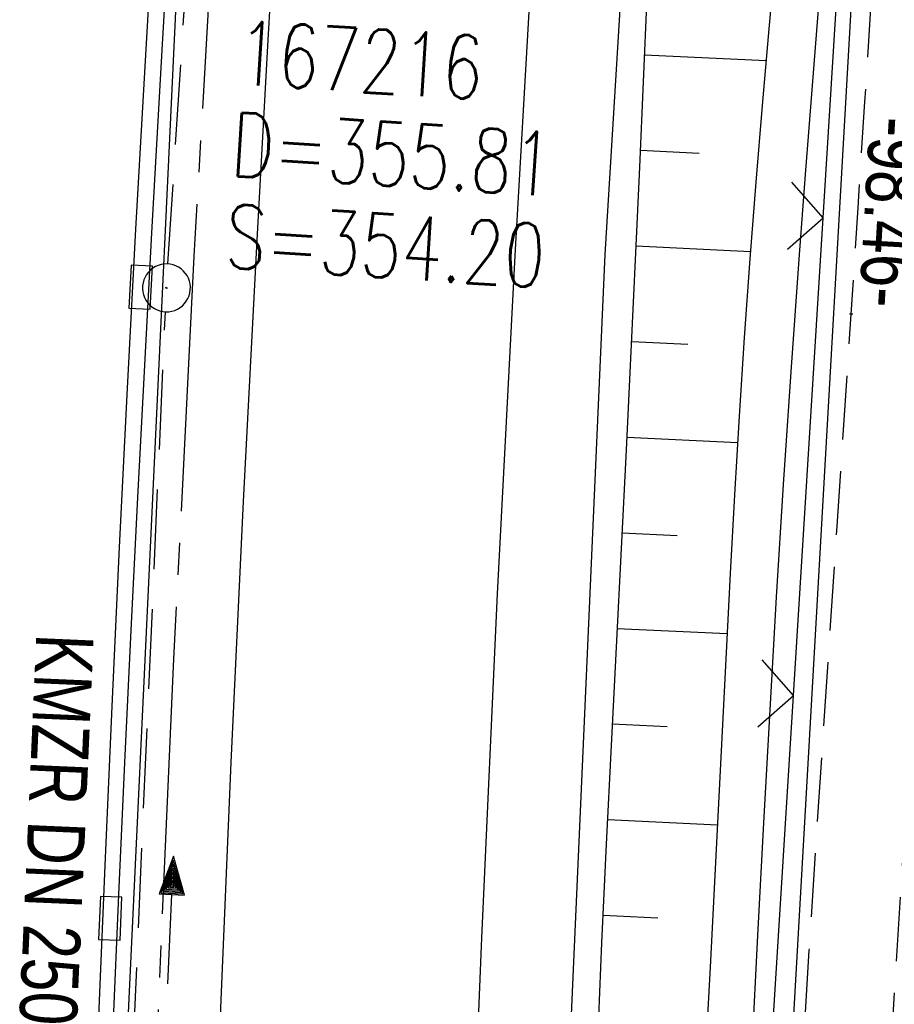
# Model space of a CAD drawing. Extents: x 508885 to 509191, y 457896 to 458644.
# Tile 36 of 57: x 509018 to 509045, y 458371 to 458402. Entities that reach past the tile are written whole.
import ezdxf

# ---------------------------------------------------------------- set-up
doc = ezdxf.new("R2010")
doc.units = 0
doc.header["$LTSCALE"] = 10
doc.header["$MEASUREMENT"] = 0
for name, pattern in [('ACHSE', [5.5, 4, -0.5, 0.5, -0.5]), ('LT00', [0]), ('LT11', [0.3, 0.2, -0.1]), ('STRICHLINIE2', [0.375, 0.25, -0.125])]:
    doc.linetypes.add(name, pattern=pattern)
doc.layers.get('0').update_dxf_attribs({"linetype": 'LT00'})
for name, color, linetype in [('--EK_FBR', 1, 'LT00'), ('--EK_Halt-Pfeil', 4, 'LT00'), ('--EK_Haltung', 7, 'STRICHLINIE2'), ('--EK_Haltung-Text', 140, 'LT00'), ('--EK_Schacht-Text', 5, 'LT00'), ('--EL_DFK_AB_L', 21, 'LT00'), ('--EL_Halt-Pfeil', 4, 'LT00'), ('--EL_Haltung', 182, 'STRICHLINIE2'), ('--EL_Haltung-Text', 182, 'LT00'), ('-AX-093', 35, 'ACHSE'), ('ABSTAND', 8, 'LT00'), ('DFK_AB_L', 21, 'LT00'), ('V112_AFBR_BAB', 250, 'LT00'), ('V112_BOESCH', 250, 'LT00'), ('V112_BOSCHUNG', 250, 'LT00'), ('V112_FELDWEG', 250, 'LT11'), ('V112_GRABEN', 250, 'LT00'), ('V112_H_BORD', 8, 'LT00'), ('V112_KA_PRUF', 182, 'LT00'), ('V112_LD_MARK', 250, 'LT00'), ('V112_RINNE', 182, 'LT00'), ('V112_SINKK', 182, 'LT00'), ('V112_ZAUN', 40, 'LT00')]:
    doc.layers.add(name, color=color, linetype=linetype)
doc.styles.add('Haltungsbeschriftung', font='ARIAL.TTF', dxfattribs={"width": 0.75})
doc.styles.add('schachtbeschriftung', font='romans.shx', dxfattribs={"width": 0.75, "height": 2})
doc.styles.get("Standard").update_dxf_attribs({"font": 'ARIAL.TTF'})

# ---------------------------------------------------------------- blocks, each defined once
blk = doc.blocks.new('SYMB0003')
at = {"color": 0, "linetype": 'ByBlock'}
for p, q in [((-0.015712, 0), (0.010166, 0.012015)), ((0, -0.021257), (-0.015712, 0)), ((0.010166, 0.012015), (0, -0.021257))]:
    blk.add_line(p, q, dxfattribs=at)
for points in [[(-0.031395, 0.499013), (-0.093691, 0.491144), (-0.154509, 0.475528), (-0.21289, 0.452414), (-0.267913, 0.422164), (-0.318712, 0.385257), (-0.364484, 0.342274), (-0.404509, 0.293893), (-0.438154, 0.240877), (-0.464888, 0.184062), (-0.484292, 0.124345), (-0.496058, 0.062667), (-0.5, 0)], [(0.5, 0), (0.496057, 0.062667), (0.484292, 0.124345), (0.464888, 0.184062), (0.438153, 0.240877), (0.404509, 0.293893), (0.364484, 0.342274), (0.318712, 0.385257), (0.267913, 0.422164), (0.21289, 0.452414), (0.154509, 0.475528), (0.093691, 0.491144), (0.031395, 0.499013), (-0.031395, 0.499013)], [(-0.5, 0), (-0.496058, -0.062667), (-0.484292, -0.124345), (-0.464888, -0.184062), (-0.438154, -0.240877), (-0.404509, -0.293893), (-0.364485, -0.342274), (-0.318712, -0.385257), (-0.267914, -0.422164), (-0.21289, -0.452414), (-0.154509, -0.475529), (-0.093691, -0.491144), (-0.031395, -0.499014), (0.031395, -0.499014)], [(0.031395, -0.499014), (0.093691, -0.491144), (0.154509, -0.475529), (0.21289, -0.452414), (0.267914, -0.422164), (0.318712, -0.385257), (0.364485, -0.342274), (0.404509, -0.293893), (0.438154, -0.240877), (0.464889, -0.184062), (0.484292, -0.124345), (0.496058, -0.062667), (0.5, 0)]]:
    blk.add_lwpolyline(points, dxfattribs=at)
blk = doc.blocks.new('SYMB0011')
at = {"color": 0, "linetype": 'ByBlock'}
for p, q in [((0.5, 0), (-0.5, 0)), ((0, 0.5), (0, -0.5))]:
    blk.add_line(p, q, dxfattribs=at)
blk = doc.blocks.new('SYMB0024')
at = {"color": 0, "linetype": 'ByBlock'}
for p, q in [((-0.5, 0.5), (0, 0)), ((0, 0), (0.5, 0.5))]:
    blk.add_line(p, q, dxfattribs=at)
blk = doc.blocks.new('SYMB0652')
at = {"color": 0, "linetype": 'ByBlock'}
blk.add_lwpolyline([(-0.15, -0.075), (0.15, -0.075), (0.15, 0.075), (-0.15, 0.075), (-0.15, -0.075)], dxfattribs=at)
blk = doc.blocks.new('SYMB0070')
at = {"color": 0, "linetype": 'ByBlock'}
for p, q in [((0.5, 0), (0.2, 0.1)), ((0.2, 0.1), (0.2, 0)), ((0.468, 0), (0.21, 0.086)), ((0.21, 0.086), (0.21, -0.086)), ((-0.5, 0), (0.2, 0)), ((0.21, -0.086), (0.468, 0)), ((0.22, -0.072), (0.437, 0)), ((0.23, -0.058), (0.405, 0)), ((0.24, -0.045), (0.374, 0)), ((0.342, 0), (0.25, 0.031)), ((0.25, 0.031), (0.25, -0.031)), ((0.25, -0.031), (0.342, 0)), ((0.26, -0.017), (0.31, 0)), ((0.27, -0.003), (0.279, 0))]:
    blk.add_line(p, q, dxfattribs=at)
for points in [[(0.2, 0), (0.2, -0.1), (0.5, 0)], [(0.437, 0), (0.22, 0.072), (0.22, -0.072)], [(0.405, 0), (0.23, 0.058), (0.23, -0.058)], [(0.374, 0), (0.24, 0.045), (0.24, -0.045)], [(0.31, 0), (0.26, 0.017), (0.26, -0.017)], [(0.279, 0), (0.27, 0.003), (0.27, -0.003)]]:
    blk.add_lwpolyline(points, dxfattribs=at)

msp = doc.modelspace()

# ---------------------------------------------------------------- linework, layer by layer
at = {"layer": '--EK_FBR'}
msp.add_lwpolyline([(509033.444, 458322.397), (509033.995, 458344.72), (509034.89, 458369.551), (509035.987, 458394.317), (509037.472, 458418.57), (509039.183, 458442.329), (509041.09, 458464.831), (509043.369, 458488.282), (509045.947, 458513.055), (509048.673, 458535.671), (509051.755, 458558.727), (509055.01, 458581.604), (509058.517, 458604.2), (509062.207, 458626.243), (509064.565, 458639.405)], dxfattribs=at)
at = {"layer": '--EK_FBR', "color": 2}
msp.add_lwpolyline([(509027.842, 458437.501), (509027.404, 458431.625), (509026.984, 458425.748), (509026.583, 458419.87), (509026.173, 458413.596), (509025.783, 458407.32), (509025.414, 458401.043), (509025.065, 458394.765), (509024.643, 458386.58), (509024.258, 458378.393), (509023.91, 458370.205), (509023.72, 458365.301), (509023.542, 458360.397), (509023.375, 458355.492), (509023.218, 458350.586), (509023.069, 458345.681), (509022.936, 458341.089), (509022.812, 458336.496), (509022.696, 458331.903), (509022.592, 458327.31), (509022.501, 458322.717)], dxfattribs=at)
at = {"layer": '--EK_Haltung'}
for p, q in [((509022.286, 458394.021), (509024.775, 458432.868)), ((509020.539, 458354.486), (509022.205, 458392.524))]:
    msp.add_line(p, q, dxfattribs=at)
at = {"layer": '--EL_DFK_AB_L'}
msp.add_line((509045.968, 458442.151), (509040.463, 458345.347), dxfattribs=at)
at = {"layer": '--EL_Haltung'}
for p, q in [((509022.286, 458394.021), (509024.775, 458432.868)), ((509020.539, 458354.486), (509022.205, 458392.524))]:
    msp.add_line(p, q, dxfattribs=at)
at = {"layer": '-AX-093', "ltscale": 0.2}
msp.add_lwpolyline([(509026.45, 458444.688), (509025.493, 458432.091), (509024.615, 458419.488), (509023.817, 458406.88), (509023.099, 458394.267), (509022.461, 458381.65), (509021.903, 458369.029), (509021.424, 458356.405), (509021.026, 458343.778), (509020.707, 458331.149), (509020.469, 458318.518)], dxfattribs=at)
at = {"layer": 'DFK_AB_L'}
msp.add_line((509045.968, 458442.151), (509040.463, 458345.347), dxfattribs=at)
at = {"layer": 'V112_AFBR_BAB'}
msp.add_lwpolyline([(509033.444, 458322.397), (509033.995, 458344.72), (509034.89, 458369.551), (509035.987, 458394.317), (509037.472, 458418.57), (509039.183, 458442.329), (509041.09, 458464.831), (509043.369, 458488.282), (509045.947, 458513.055), (509048.673, 458535.671), (509051.755, 458558.727), (509055.01, 458581.604), (509058.517, 458604.2), (509062.207, 458626.243), (509064.565, 458639.405)], dxfattribs=at)
at = {"layer": 'V112_AFBR_BAB', "color": 0}
msp.add_lwpolyline([(509027.842, 458437.501), (509027.404, 458431.625), (509026.984, 458425.748), (509026.583, 458419.87), (509026.173, 458413.596), (509025.783, 458407.32), (509025.414, 458401.043), (509025.065, 458394.765), (509024.643, 458386.58), (509024.258, 458378.393), (509023.91, 458370.205), (509023.72, 458365.301), (509023.542, 458360.397), (509023.375, 458355.492), (509023.218, 458350.586), (509023.069, 458345.681), (509022.936, 458341.089), (509022.812, 458336.496), (509022.696, 458331.903), (509022.592, 458327.31), (509022.501, 458322.717)], dxfattribs=at)
at = {"layer": 'V112_BOESCH'}
msp.add_lwpolyline([(509035.751, 458369.659), (509035.884, 458372.749), (509036.028, 458375.838), (509036.179, 458378.926), (509036.336, 458382.015), (509036.494, 458385.104), (509036.652, 458388.192), (509036.805, 458391.282), (509036.951, 458394.371), (509037.07, 458397.051), (509037.185, 458399.73), (509037.298, 458402.41)], dxfattribs=at)
at = {"layer": 'V112_BOSCHUNG'}
for p, q in [((509037.221, 458400.581), (509041.028, 458400.4)), ((509037.094, 458397.584), (509038.933, 458397.496)), ((509036.961, 458394.587), (509040.535, 458394.416)), ((509036.82, 458391.59), (509038.572, 458391.507)), ((509036.672, 458388.594), (509040.134, 458388.429)), ((509036.519, 458385.597), (509038.241, 458385.515)), ((509036.366, 458382.601), (509039.804, 458382.438)), ((509036.213, 458379.605), (509037.933, 458379.523)), ((509036.065, 458376.609), (509039.503, 458376.445)), ((509035.923, 458373.612), (509037.637, 458373.531))]:
    msp.add_line(p, q, dxfattribs=at)
at = {"layer": 'V112_FELDWEG', "flags": 128}
for points in [[(509075.207, 457898.869), (509074.801, 457900.932), (509074.318, 457903.466), (509073.848, 457906.002), (509073.386, 457908.54), (509072.931, 457911.08), (509072.478, 457913.619), (509072.026, 457916.16), (509071.572, 457918.699), (509071.111, 457921.238), (509070.643, 457923.775), (509070.181, 457926.225), (509069.71, 457928.674), (509069.234, 457931.122), (509068.756, 457933.57), (509068.278, 457936.017), (509067.802, 457938.465), (509067.332, 457940.913), (509066.869, 457943.363), (509066.417, 457945.815), (509065.978, 457948.269), (509065.524, 457950.902), (509065.085, 457953.537), (509064.659, 457956.175), (509064.241, 457958.814), (509063.829, 457961.455), (509063.421, 457964.096), (509063.012, 457966.737), (509062.601, 457969.377), (509062.109, 457972.494), (509061.611, 457975.61), (509061.11, 457978.725), (509060.61, 457981.841), (509060.112, 457984.957), (509059.62, 457988.073), (509059.136, 457991.191), (509058.664, 457994.311), (509058.184, 457997.579), (509057.717, 458000.849), (509057.26, 458004.12), (509056.812, 458007.393), (509056.369, 458010.666), (509055.931, 458013.94), (509055.493, 458017.214), (509054.769, 458022.614), (509054.044, 458028.013), (509053.316, 458033.412), (509052.587, 458038.811), (509051.858, 458044.211), (509051.129, 458049.613), (509050.769, 458052.287), (509050.413, 458054.961), (509050.064, 458057.637), (509049.726, 458060.313), (509049.403, 458062.991), (509049.096, 458065.671), (509048.812, 458068.352), (509048.551, 458071.035), (509048.319, 458073.721), (509048.119, 458076.409), (509047.991, 458078.433), (509047.879, 458080.457), (509047.782, 458082.483), (509047.697, 458084.51), (509047.62, 458086.537), (509047.55, 458088.564), (509047.482, 458090.592), (509047.356, 458094.433), (509047.233, 458098.274), (509047.115, 458102.114), (509047.004, 458105.955), (509046.92, 458109.058), (509046.84, 458112.16), (509046.761, 458115.263), (509046.683, 458118.366), (509046.603, 458121.469), (509046.52, 458124.572), (509046.432, 458127.675), (509046.321, 458131.306), (509046.202, 458134.936), (509046.08, 458138.566), (509045.956, 458142.196), (509045.833, 458145.827), (509045.713, 458149.457), (509045.624, 458152.279), (509045.536, 458155.101), (509045.448, 458157.923), (509045.357, 458160.745), (509045.262, 458163.567), (509045.16, 458166.389), (509045.049, 458169.21), (509044.913, 458172.358), (509044.765, 458175.506), (509044.608, 458178.653), (509044.445, 458181.8), (509044.277, 458184.947), (509044.107, 458188.094), (509043.937, 458191.241), (509043.77, 458194.388), (509043.608, 458197.535), (509043.407, 458201.625), (509043.217, 458205.715), (509043.034, 458209.806), (509042.858, 458213.897), (509042.686, 458217.988), (509042.517, 458222.079), (509042.357, 458225.975), (509042.198, 458229.871), (509042.045, 458233.768), (509041.897, 458237.664), (509041.758, 458241.561), (509041.627, 458245.529), (509041.504, 458249.498), (509041.39, 458253.467), (509041.283, 458257.436), (509041.182, 458261.405), (509041.084, 458265.374), (509040.896, 458273.402), (509040.72, 458281.43), (509040.558, 458289.458), (509040.498, 458292.64), (509040.442, 458295.823), (509040.393, 458299.005), (509040.351, 458302.187), (509040.319, 458305.37), (509040.298, 458308.552), (509040.291, 458311.735), (509040.299, 458314.917), (509040.329, 458318.608), (509040.38, 458322.298), (509040.45, 458325.988), (509040.537, 458329.678), (509040.639, 458333.368), (509040.753, 458337.058), (509040.879, 458340.747), (509041.014, 458344.436), (509041.152, 458348.01), (509041.298, 458351.584), (509041.453, 458355.157), (509041.619, 458358.73), (509041.797, 458362.302), (509041.989, 458365.873), (509042.181, 458369.196), (509042.383, 458372.519), (509042.594, 458375.841), (509042.811, 458379.163), (509043.032, 458382.485), (509043.255, 458385.806), (509043.478, 458389.128), (509043.697, 458392.45), (509043.912, 458395.777), (509044.125, 458399.104), (509044.337, 458402.431), (509044.551, 458405.758), (509044.768, 458409.084), (509044.992, 458412.41), (509045.225, 458415.735), (509045.468, 458419.06), (509045.769, 458422.954), (509046.085, 458426.847), (509046.416, 458430.739), (509046.757, 458434.629), (509047.109, 458438.52), (509047.467, 458442.409), (509047.968, 458447.746), (509048.48, 458453.082), (509049.005, 458458.416), (509049.544, 458463.75), (509050.099, 458469.081), (509050.519, 458473.014), (509050.947, 458476.945), (509051.382, 458480.877), (509051.822, 458484.807), (509052.267, 458488.737), (509052.713, 458492.667), (509053.167, 458496.651), (509053.625, 458500.635), (509054.088, 458504.619), (509054.559, 458508.601), (509055.039, 458512.582), (509055.531, 458516.562), (509056.005, 458520.299), (509056.49, 458524.035), (509056.982, 458527.77), (509057.481, 458531.505), (509057.983, 458535.238), (509058.487, 458538.972), (509059.102, 458543.525), (509059.717, 458548.079), (509060.334, 458552.631), (509060.955, 458557.184), (509061.443, 458560.742), (509061.936, 458564.3), (509062.434, 458567.857), (509062.94, 458571.412), (509063.454, 458574.967), (509063.991, 458578.61), (509064.537, 458582.252), (509065.092, 458585.892), (509065.652, 458589.532), (509066.217, 458593.171), (509066.827, 458597.067), (509067.442, 458600.962), (509068.065, 458604.856), (509068.698, 458608.748), (509069.342, 458612.639), (509070, 458616.527), (509070.673, 458620.412), (509071.333, 458624.126), (509072.006, 458627.838), (509072.691, 458631.548), (509073.385, 458635.256), (509074.087, 458638.962), (509074.123, 458639.153)], [(509077.309, 458639.07), (509076.475, 458634.267), (509075.449, 458628.336), (509074.425, 458622.404), (509073.401, 458616.473), (509072.377, 458610.541), (509071.352, 458604.609), (509070.324, 458598.678), (509069.292, 458592.746), (509068.899, 458590.49), (509068.508, 458588.234), (509068.122, 458585.977), (509067.744, 458583.719), (509067.377, 458581.46), (509067.023, 458579.198), (509066.686, 458576.934), (509066.368, 458574.668), (509066.11, 458572.704), (509065.864, 458570.739), (509065.629, 458568.772), (509065.401, 458566.804), (509065.175, 458564.835), (509064.95, 458562.867), (509064.709, 458560.79), (509064.46, 458558.713), (509064.2, 458556.638), (509063.906, 458554.417), (509063.6, 458552.198), (509063.283, 458549.98), (509062.959, 458547.763), (509062.633, 458545.546), (509062.308, 458543.329), (509061.987, 458541.112), (509061.674, 458538.893), (509061.285, 458536.023), (509060.911, 458533.152), (509060.551, 458530.278), (509060.2, 458527.404), (509059.856, 458524.528), (509059.516, 458521.652), (509059.176, 458518.776), (509058.833, 458515.9), (509058.117, 458510.028), (509057.379, 458504.16), (509056.619, 458498.294), (509055.839, 458492.43), (509055.483, 458489.8), (509055.126, 458487.169), (509054.77, 458484.539), (509054.416, 458481.908), (509054.069, 458479.277), (509053.73, 458476.645), (509053.4, 458474.011), (509053.084, 458471.376), (509052.783, 458468.74), (509052.463, 458465.761), (509052.162, 458462.781), (509051.878, 458459.798), (509051.607, 458456.814), (509051.347, 458453.829), (509051.094, 458450.843), (509050.845, 458447.857), (509050.598, 458444.87), (509050.349, 458441.884), (509050.072, 458438.612), (509049.792, 458435.34), (509049.512, 458432.068), (509049.233, 458428.796), (509048.957, 458425.524), (509048.688, 458422.251), (509048.428, 458418.978), (509048.176, 458415.689), (509047.934, 458412.398), (509047.698, 458409.108), (509047.466, 458405.817), (509047.237, 458402.525), (509047.008, 458399.234), (509046.777, 458395.942), (509046.542, 458392.651), (509046.323, 458389.643), (509046.101, 458386.636), (509045.881, 458383.629), (509045.664, 458380.621), (509045.454, 458377.613), (509045.254, 458374.605), (509045.067, 458371.596), (509044.895, 458368.586), (509044.743, 458365.575), (509044.639, 458363.241), (509044.546, 458360.907), (509044.46, 458358.572), (509044.379, 458356.237), (509044.301, 458353.901), (509044.223, 458351.566), (509044.141, 458349.23), (509044.054, 458346.895), (509043.959, 458344.56), (509043.863, 458342.418), (509043.761, 458340.277), (509043.656, 458338.135), (509043.553, 458335.994), (509043.454, 458333.853), (509043.363, 458331.711), (509043.284, 458329.57), (509043.219, 458327.427), (509043.173, 458325.285), (509043.148, 458323.222), (509043.138, 458321.159), (509043.141, 458319.095), (509043.151, 458317.032), (509043.164, 458314.968), (509043.187, 458311.376), (509043.21, 458307.784), (509043.234, 458304.192), (509043.263, 458300.601), (509043.299, 458297.009), (509043.344, 458293.418), (509043.399, 458289.827), (509043.454, 458286.852), (509043.517, 458283.878), (509043.583, 458280.903), (509043.652, 458277.929), (509043.721, 458274.954), (509043.787, 458271.98), (509043.849, 458269.005), (509043.903, 458266.03), (509043.944, 458263.389), (509043.981, 458260.749), (509044.016, 458258.108), (509044.052, 458255.468), (509044.093, 458252.827), (509044.14, 458250.187), (509044.197, 458247.547), (509044.266, 458244.908), (509044.351, 458242.269), (509044.448, 458239.755), (509044.559, 458237.242), (509044.68, 458234.73), (509044.81, 458232.217), (509044.945, 458229.705), (509045.083, 458227.193), (509045.22, 458224.68), (509045.354, 458222.168), (509045.53, 458218.718), (509045.696, 458215.268), (509045.856, 458211.817), (509046.012, 458208.367), (509046.166, 458204.916), (509046.32, 458201.466), (509046.477, 458198.015), (509046.7, 458193.269), (509046.931, 458188.523), (509047.169, 458183.778), (509047.413, 458179.032), (509047.662, 458174.287), (509047.914, 458169.542), (509048.065, 458166.708), (509048.215, 458163.875), (509048.36, 458161.041), (509048.497, 458158.207), (509048.624, 458155.372), (509048.738, 458152.537), (509048.836, 458149.702), (509048.908, 458147.215), (509048.968, 458144.727), (509049.019, 458142.239), (509049.064, 458139.75), (509049.107, 458137.262), (509049.149, 458134.774), (509049.194, 458132.285), (509049.244, 458129.797), (509049.303, 458127.309), (509049.37, 458124.88), (509049.447, 458122.451), (509049.53, 458120.023), (509049.62, 458117.594), (509049.694, 458115.666), (509049.766, 458113.737), (509049.833, 458111.809), (509049.89, 458109.88), (509049.933, 458107.951), (509049.958, 458106.022), (509049.963, 458104.335), (509049.957, 458102.647), (509049.942, 458100.959), (509049.924, 458099.272), (509049.908, 458097.584), (509049.897, 458095.897), (509049.897, 458094.21), (509049.911, 458092.523), (509049.945, 458090.837), (509050.005, 458089.07), (509050.088, 458087.304), (509050.191, 458085.538), (509050.31, 458083.773), (509050.442, 458082.009), (509050.584, 458080.245), (509050.732, 458078.481), (509050.884, 458076.717), (509051.142, 458073.73), (509051.402, 458070.743), (509051.666, 458067.758), (509051.937, 458064.773), (509052.216, 458061.79), (509052.506, 458058.808), (509052.809, 458055.827), (509053.127, 458052.849), (509053.462, 458049.872), (509053.851, 458046.616), (509054.26, 458043.361), (509054.687, 458040.109), (509055.13, 458036.859), (509055.586, 458033.61), (509056.051, 458030.362), (509056.523, 458027.115), (509057, 458023.868), (509057.479, 458020.622), (509057.957, 458017.376), (509058.514, 458013.571), (509059.067, 458009.765), (509059.619, 458005.96), (509060.171, 458002.154), (509060.726, 457998.349), (509061.285, 457994.545), (509062.2, 457988.396), (509063.129, 457982.25), (509064.071, 457976.105), (509065.023, 457969.961), (509065.503, 457966.894), (509065.986, 457963.827), (509066.476, 457960.761), (509066.974, 457957.697), (509067.482, 457954.634), (509068.001, 457951.573), (509068.534, 457948.515), (509069.075, 457945.497), (509069.627, 457942.482), (509070.189, 457939.468), (509070.756, 457936.455), (509071.327, 457933.443), (509071.897, 457930.43), (509072.465, 457927.417), (509073.026, 457924.403), (509073.5, 457921.819), (509073.97, 457919.235), (509074.438, 457916.65), (509074.906, 457914.065), (509075.377, 457911.481), (509075.852, 457908.897), (509076.335, 457906.316), (509076.827, 457903.736), (509077.331, 457901.158), (509077.806, 457898.8)]]:
    msp.add_lwpolyline(points, dxfattribs=at)
at = {"layer": 'V112_GRABEN'}
for points in [[(509041.336, 458403.801), (509041.117, 458401.396), (509040.906, 458398.991), (509040.704, 458396.585), (509040.517, 458394.178), (509040.343, 458391.714), (509040.184, 458389.249), (509040.038, 458386.783), (509039.902, 458384.317), (509039.774, 458381.85), (509039.649, 458379.382), (509039.526, 458376.914), (509039.402, 458374.447), (509039.274, 458371.979), (509039.139, 458369.512)], [(509042.675, 458402.13), (509042.461, 458399.479), (509042.253, 458396.827), (509042.052, 458394.175), (509041.801, 458390.644), (509041.568, 458387.112), (509041.349, 458383.579), (509041.144, 458380.045), (509040.949, 458376.51), (509040.761, 458372.975), (509040.58, 458369.44)]]:
    msp.add_lwpolyline(points, dxfattribs=at)
at = {"layer": 'V112_H_BORD'}
msp.add_lwpolyline([(509048.685, 458634.124), (509048.272, 458628.738), (509044.528, 458606.062), (509037.806, 458560.565), (509031.962, 458514.885), (509026.971, 458465.681), (509023.317, 458418.61), (509019.833, 458345.207), (509019.017, 458275.547), (509019.919, 458227.464), (509023.24, 458156.759), (509026.703, 458111.833), (509031.399, 458065.218), (509040.466, 457995.243), (509051.959, 457925.916), (509057.252, 457899.341)], dxfattribs=at)
at = {"layer": 'V112_LD_MARK'}
msp.add_lwpolyline([(509030.546, 458318.923), (509030.74, 458329.722), (509030.993, 458340.52), (509031.306, 458351.316), (509031.68, 458362.11), (509032.116, 458372.901), (509032.614, 458383.689), (509033.175, 458394.474), (509033.622, 458402.301), (509034.102, 458410.127), (509034.614, 458417.95), (509035.157, 458425.772), (509035.73, 458433.591), (509036.333, 458441.408)], dxfattribs=at)
at = {"layer": 'V112_RINNE'}
for points in [[(509024.084, 458438.475), (509023.723, 458433.542), (509023.374, 458428.607), (509023.036, 458423.672), (509022.707, 458418.736), (509022.4, 458414.013), (509022.101, 458409.289), (509021.812, 458404.565), (509021.535, 458399.84), (509021.271, 458395.114), (509021.008, 458390.13), (509020.759, 458385.145), (509020.525, 458380.16), (509020.304, 458375.174), (509020.094, 458370.187), (509019.77, 458361.896), (509019.475, 458353.603), (509019.21, 458345.31), (509019.046, 458339.647), (509018.896, 458333.984), (509018.762, 458328.321), (509018.644, 458322.657)], [(509020.565, 458370.095), (509020.743, 458374.247), (509020.932, 458378.398), (509021.132, 458382.549), (509021.342, 458386.7), (509021.559, 458390.85), (509021.783, 458395), (509022.113, 458400.911), (509022.456, 458406.822), (509022.814, 458412.731), (509023.189, 458418.64), (509023.599, 458424.801), (509024.029, 458430.961), (509024.48, 458437.119)]]:
    msp.add_lwpolyline(points, dxfattribs=at)
at = {"layer": 'V112_ZAUN'}
for p, q in [((509042.816, 458395.469), (509043.744, 458410.441)), ((509041.888, 458380.498), (509042.816, 458395.469)), ((509040.96, 458365.527), (509041.888, 458380.498))]:
    msp.add_line(p, q, dxfattribs=at)

# ---------------------------------------------------------------- block references
at = {"layer": '--EK_Halt-Pfeil', "xscale": 4.000000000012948, "yscale": 4, "zscale": 4, "rotation": 87.49291999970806}
msp.add_blockref('SYMB0070', (509022.371, 458373.461), dxfattribs=at)
at = {"layer": '--EL_Halt-Pfeil', "xscale": 4.000000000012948, "yscale": 4, "zscale": 4, "rotation": 87.49291999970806}
msp.add_blockref('SYMB0070', (509022.371, 458373.461), dxfattribs=at)
at = {"layer": 'V112_FELDWEG', "xscale": 0.1000000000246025, "yscale": 0.09999999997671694, "zscale": 0.1, "rotation": 268.4925099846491}
msp.add_blockref('SYMB0011', (509043.697, 458392.45), dxfattribs=at)
at = {"layer": 'V112_KA_PRUF', "xscale": 1.500000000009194, "yscale": 1.5, "zscale": 1.5, "rotation": 268.4925099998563}
msp.add_blockref('SYMB0003', (509022.238, 458393.273), dxfattribs=at)
at = {"layer": 'V112_SINKK', "yscale": 4.5, "zscale": 4.5}
for p, xscale, rotation in [((509021.431, 458393.296), 4.50000000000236, 266.9071921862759), ((509020.475, 458373.514), 4.500000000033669, 267.5459260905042)]:
    msp.add_blockref('SYMB0652', p, dxfattribs=dict(at, xscale=xscale, rotation=rotation))
at = {"layer": 'V112_ZAUN', "xscale": 2.100000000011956, "yscale": 2.099999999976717, "zscale": 2.1, "rotation": 86.45335000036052}
for p in [(509042.816, 458395.469), (509041.888, 458380.498)]:
    msp.add_blockref('SYMB0024', p, dxfattribs=at)

# ---------------------------------------------------------------- texts
at = {"layer": '--EK_Haltung-Text', "style": 'Haltungsbeschriftung', "width": 0.75}
msp.add_text('KMZR DN 250', height=1.8, rotation=-92.5071, dxfattribs=at).set_placement((509018.16, 458382.454))
at = {"layer": '--EK_Schacht-Text', "style": 'schachtbeschriftung', "width": 0.75}
for s, p in [('167216', (509024.401, 458399.658)), ('D=355.81', (509024.217, 458396.784)), ('S=354.20', (509024.032, 458393.91))]:
    msp.add_text(s, height=2, rotation=-3.6651, dxfattribs=at).set_placement(p)
at = {"layer": '--EL_Haltung-Text', "style": 'Haltungsbeschriftung', "width": 0.75}
msp.add_text('KMZR DN 250', height=1.8, rotation=-92.5071, dxfattribs=at).set_placement((509018.16, 458382.454))
at = {"layer": 'ABSTAND', "width": 0.75}
msp.add_text(' -98.46-', height=1.8, rotation=-93.2546, dxfattribs=at).set_placement((509044.314, 458399.191))

doc.saveas('drawing.dxf')
